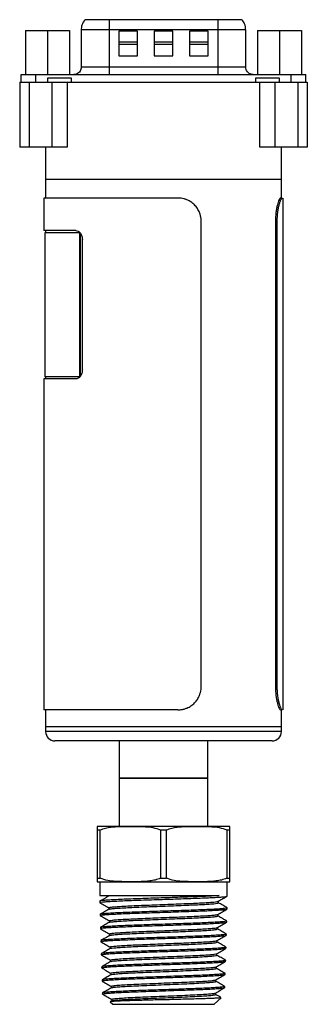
# Model space of a CAD drawing. Header units: inches. Extents: x 3.16 to 12.52, y 1.38 to 9.55.
# Tile 6 of 10: x 11.91 to 12.52, y 3.57 to 5.66. Entities that reach past the tile are written whole.
import ezdxf

# ---------------------------------------------------------------- set-up
doc = ezdxf.new("R2010")
doc.units = ezdxf.units.IN
doc.header["$MEASUREMENT"] = 0

msp = doc.modelspace()

# ---------------------------------------------------------------- linework, layer by layer
at = {"color": 7, "linetype": 'Continuous', "lineweight": 25}
for p, q in [((12.102, 5.661), (12.0505, 5.661)), ((12.102, 5.661), (12.102, 5.6399)), ((12.3324, 5.661), (12.102, 5.661)), ((12.3324, 5.661), (12.3324, 5.6399)), ((12.3839, 5.661), (12.3324, 5.661)), ((12.0426, 5.6399), (12.0426, 5.5606)), ((12.102, 5.6399), (12.0426, 5.6399)), ((12.102, 5.6399), (12.102, 5.5606)), ((12.3324, 5.6399), (12.102, 5.6399)), ((12.3324, 5.6399), (12.3324, 5.5606)), ((12.3918, 5.6399), (12.3324, 5.6399)), ((12.3918, 5.5606), (12.3918, 5.6399)), ((11.9245, 5.6384), (11.9245, 5.5449)), ((11.9245, 5.6384), (11.9712, 5.6384)), ((11.9712, 5.6384), (11.9712, 5.5449)), ((11.9712, 5.6384), (12.018, 5.6384)), ((12.018, 5.6384), (12.018, 5.5449)), ((12.1621, 5.6369), (12.1227, 5.6369)), ((12.1227, 5.6369), (12.1227, 5.5846)), ((12.1621, 5.5846), (12.1621, 5.6369)), ((12.2369, 5.6369), (12.1975, 5.6369)), ((12.1975, 5.6369), (12.1975, 5.5846)), ((12.2369, 5.5846), (12.2369, 5.6369)), ((12.3117, 5.6369), (12.2723, 5.6369)), ((12.2723, 5.6369), (12.2723, 5.5846)), ((12.3117, 5.5846), (12.3117, 5.6369)), ((12.4165, 5.6384), (12.4165, 5.5449)), ((12.4165, 5.6384), (12.4632, 5.6384)), ((12.4632, 5.6384), (12.4632, 5.5449)), ((12.4632, 5.6384), (12.51, 5.6384)), ((12.51, 5.6384), (12.51, 5.5449)), ((12.1621, 5.6137), (12.1227, 5.6137)), ((12.1227, 5.6098), (12.1621, 5.6098)), ((12.2369, 5.6137), (12.1975, 5.6137)), ((12.1975, 5.6098), (12.2369, 5.6098)), ((12.3117, 5.6137), (12.2723, 5.6137)), ((12.2723, 5.6098), (12.3117, 5.6098)), ((12.1227, 5.5846), (12.1621, 5.5846)), ((12.1975, 5.5846), (12.2369, 5.5846)), ((12.2723, 5.5846), (12.3117, 5.5846)), ((12.102, 5.5606), (12.0426, 5.5606)), ((12.102, 5.5606), (12.102, 5.5449)), ((12.3324, 5.5606), (12.102, 5.5606)), ((12.3324, 5.5606), (12.3324, 5.5449)), ((12.3918, 5.5606), (12.3324, 5.5606)), ((11.9153, 5.5291), (11.9153, 5.5449)), ((11.9468, 5.5291), (11.9468, 5.5449)), ((11.9468, 5.5449), (12.4876, 5.5449)), ((12.0223, 5.537), (11.9711, 5.537)), ((11.9711, 5.537), (11.9711, 5.5291)), ((12.0223, 5.5291), (12.0223, 5.537)), ((12.4633, 5.537), (12.4121, 5.537)), ((12.4121, 5.537), (12.4121, 5.5291)), ((12.4633, 5.5291), (12.4633, 5.537)), ((12.4876, 5.5449), (12.4876, 5.5291)), ((12.5191, 5.5291), (12.5191, 5.5449)), ((11.9122, 5.5291), (11.9122, 5.3913)), ((11.9122, 5.5291), (11.9322, 5.5291)), ((11.9322, 5.5291), (11.9322, 5.3913)), ((11.9322, 5.5291), (11.9808, 5.5291)), ((11.9808, 5.3913), (11.9808, 5.5291)), ((11.9808, 5.5291), (12.013, 5.5291)), ((12.013, 5.5291), (12.013, 5.3913)), ((12.013, 5.5291), (12.4215, 5.5291)), ((12.4215, 5.3913), (12.4215, 5.5291)), ((12.4215, 5.5291), (12.4536, 5.5291)), ((12.4536, 5.5291), (12.4536, 5.3913)), ((12.4536, 5.5291), (12.5022, 5.5291)), ((12.5022, 5.5291), (12.5022, 5.3913)), ((12.5022, 5.5291), (12.5222, 5.5291)), ((12.5222, 5.5291), (12.5222, 5.3913)), ((11.9322, 5.3913), (11.9122, 5.3913)), ((11.9808, 5.3913), (11.9322, 5.3913)), ((11.9672, 5.3913), (11.9672, 5.3224)), ((12.013, 5.3913), (11.9808, 5.3913)), ((12.4536, 5.3913), (12.4215, 5.3913)), ((12.5022, 5.3913), (12.4536, 5.3913)), ((12.4672, 5.3224), (12.4672, 5.3913)), ((12.5222, 5.3913), (12.5022, 5.3913)), ((11.9672, 5.3224), (11.9672, 5.2831)), ((12.2172, 5.3224), (11.9672, 5.3224)), ((12.0405, 5.3224), (11.9672, 5.3224)), ((12.4672, 5.3224), (12.0405, 5.3224)), ((12.4672, 5.3224), (12.2172, 5.3224)), ((12.4672, 5.2831), (12.4672, 5.3224)), ((11.9637, 5.2831), (11.9637, 5.2142)), ((12.2478, 5.2831), (11.9637, 5.2831)), ((12.4654, 5.2831), (12.4689, 5.2831)), ((12.4707, 4.1974), (12.4707, 5.2831)), ((12.2972, 4.2474), (12.2972, 5.2331)), ((12.4545, 5.2331), (12.4545, 4.2474)), ((12.4545, 5.2331), (12.4578, 5.2331)), ((12.4578, 5.2331), (12.4578, 4.2474)), ((12.031, 5.2142), (11.9637, 5.2142)), ((11.9653, 5.2092), (11.9653, 4.9041)), ((12.0398, 5.2092), (11.9653, 5.2092)), ((11.9672, 5.2142), (11.9672, 5.2092)), ((12.0398, 4.9041), (12.0398, 5.2092)), ((12.04, 5.2092), (12.0398, 5.2092)), ((12.0412, 4.9055), (12.0412, 5.2078)), ((12.0451, 4.9189), (12.0451, 5.1945)), ((11.9637, 4.8992), (11.9637, 4.1974)), ((12.031, 4.8992), (11.9637, 4.8992)), ((12.0398, 4.9041), (11.9653, 4.9041)), ((11.9672, 4.9041), (11.9672, 4.8992)), ((12.04, 4.9041), (12.0398, 4.9041)), ((12.4545, 4.2474), (12.4578, 4.2474)), ((12.2478, 4.1974), (11.9637, 4.1974)), ((11.9672, 4.1974), (11.9672, 4.161)), ((12.4654, 4.1974), (12.4689, 4.1974)), ((12.4672, 4.161), (12.4672, 4.1974)), ((11.9672, 4.161), (11.9672, 4.1512)), ((12.0405, 4.161), (11.9672, 4.161)), ((12.4672, 4.161), (12.0405, 4.161)), ((12.4672, 4.1512), (12.4672, 4.161)), ((12.0405, 4.1512), (11.9672, 4.1512)), ((12.4672, 4.1512), (12.0405, 4.1512)), ((12.0544, 4.1315), (11.9869, 4.1315)), ((12.4476, 4.1315), (12.0544, 4.1315)), ((12.1235, 4.1315), (12.1235, 4.0528)), ((12.311, 4.0528), (12.311, 4.1315)), ((12.1235, 4.0528), (12.1235, 3.9503)), ((12.1235, 4.0528), (12.311, 4.0528)), ((12.1509, 4.0528), (12.1235, 4.0528)), ((12.311, 4.0528), (12.1509, 4.0528)), ((12.311, 3.9503), (12.311, 4.0528)), ((12.0785, 3.9503), (12.356, 3.9503)), ((12.0766, 3.9428), (12.0831, 3.9428)), ((12.0766, 3.9428), (12.0766, 3.8403)), ((12.0831, 3.8403), (12.0831, 3.9428)), ((12.2107, 3.9428), (12.2238, 3.9428)), ((12.2107, 3.9428), (12.2107, 3.8403)), ((12.2238, 3.8403), (12.2238, 3.9428)), ((12.3513, 3.9428), (12.3513, 3.8403)), ((12.3513, 3.9428), (12.3579, 3.9428)), ((12.3579, 3.8403), (12.3579, 3.9428)), ((12.0766, 3.8403), (12.0831, 3.8403)), ((12.0785, 3.8328), (12.356, 3.8328)), ((12.0822, 3.8328), (12.0822, 3.8033)), ((12.2107, 3.8403), (12.2238, 3.8403)), ((12.3513, 3.8403), (12.3579, 3.8403)), ((12.3522, 3.8023), (12.3522, 3.8328)), ((12.0822, 3.8033), (12.3351, 3.8033)), ((12.1005, 3.8033), (12.1005, 3.8019)), ((12.0822, 3.7914), (12.0822, 3.7886)), ((12.3336, 3.788), (12.3336, 3.7914)), ((12.0826, 3.7633), (12.0826, 3.7611)), ((12.1013, 3.7776), (12.1013, 3.7743)), ((12.3131, 3.7738), (12.3468, 3.7738)), ((12.3327, 3.7603), (12.3327, 3.7636)), ((12.3522, 3.775), (12.3522, 3.7773)), ((12.1022, 3.7498), (12.1022, 3.7465)), ((12.3514, 3.7472), (12.3515, 3.7494)), ((12.0834, 3.7355), (12.0835, 3.7333)), ((12.103, 3.7221), (12.103, 3.7187)), ((12.3319, 3.7325), (12.3319, 3.7358)), ((12.3505, 3.7194), (12.3506, 3.7216)), ((12.0843, 3.7077), (12.0844, 3.7055)), ((12.331, 3.7047), (12.331, 3.708)), ((12.0852, 3.68), (12.0852, 3.6778)), ((12.1039, 3.6943), (12.1039, 3.691)), ((12.3301, 3.6769), (12.3301, 3.6802)), ((12.3497, 3.6917), (12.3498, 3.6939)), ((12.1048, 3.6665), (12.1048, 3.6632)), ((12.3488, 3.6639), (12.3489, 3.6661)), ((12.086, 3.6522), (12.0861, 3.65)), ((12.1056, 3.6387), (12.1056, 3.6354)), ((12.3293, 3.6491), (12.3293, 3.6525)), ((12.348, 3.6361), (12.348, 3.6383)), ((12.0869, 3.6244), (12.087, 3.6222)), ((12.3284, 3.6214), (12.3284, 3.6247)), ((12.0878, 3.5966), (12.0878, 3.5945)), ((12.1065, 3.6109), (12.1065, 3.6076)), ((12.3275, 3.5936), (12.3275, 3.5969)), ((12.3471, 3.6083), (12.3472, 3.6105)), ((12.1043, 3.5778), (12.1095, 3.5728)), ((12.1075, 3.5799), (12.1044, 3.5781)), ((12.1074, 3.5832), (12.1074, 3.5798)), ((12.1095, 3.5728), (12.325, 3.5728)), ((12.325, 3.5728), (12.3392, 3.5865))]:
    msp.add_line(p, q, dxfattribs=at)
for centre, radius, start, end in [((11.9869, 4.1512), 0.0197, 180, 270), ((12.4476, 4.1512), 0.0197, 270, 0), ((12.0785, 3.9198), 0.0304, 90, 93.5064), ((12.356, 3.9198), 0.0304, 86.4832, 90), ((12.0785, 3.8632), 0.0304, 266.4832, 270), ((12.356, 3.8632), 0.0304, 270, 273.5064)]:
    msp.add_arc(centre, radius, start, end, dxfattribs=at)
for points, knots in [([(12.0508, 5.6614), (12.0481, 5.6577), (12.0434, 5.651), (12.0429, 5.643), (12.0426, 5.6394)], [0, 0, 0, 0, 0.56, 1, 1, 1, 1]), ([(12.3918, 5.6394), (12.3914, 5.644), (12.3906, 5.6521), (12.3858, 5.6585), (12.3836, 5.6614)], [0, 0, 0, 0, 0.56, 1, 1, 1, 1]), ([(12.0426, 5.5611), (12.0425, 5.5596), (12.0424, 5.5566), (12.0404, 5.5522), (12.037, 5.5482), (12.0323, 5.5454), (12.0286, 5.5451), (12.0268, 5.5449)], [0, 0, 0, 0, 0.175419, 0.365273, 0.561988, 0.789565, 1, 1, 1, 1]), ([(12.4076, 5.5449), (12.4061, 5.545), (12.403, 5.5453), (12.3986, 5.5474), (12.3948, 5.5509), (12.3922, 5.5557), (12.3919, 5.5594), (12.3918, 5.5611)], [0, 0, 0, 0, 0.1774, 0.368501, 0.565414, 0.791831, 1, 1, 1, 1]), ([(12.2972, 5.2331), (12.2972, 5.2342), (12.2972, 5.2364), (12.2968, 5.2396), (12.2963, 5.2428), (12.2956, 5.246), (12.2947, 5.2491), (12.2934, 5.2527), (12.2916, 5.2567), (12.2883, 5.2623), (12.2832, 5.2687), (12.277, 5.2739), (12.2714, 5.2772), (12.2665, 5.2796), (12.2609, 5.2815), (12.2544, 5.2828), (12.25, 5.283), (12.2478, 5.2831)], [0, 0, 0, 0, 0.041798, 0.083205, 0.124403, 0.165575, 0.206906, 0.248578, 0.310815, 0.373136, 0.497854, 0.622908, 0.685626, 0.748426, 0.832299, 0.915685, 1, 1, 1, 1]), ([(12.4654, 5.2831), (12.465, 5.2831), (12.4646, 5.2827), (12.4638, 5.2818), (12.4635, 5.2814), (12.463, 5.2804), (12.4627, 5.2799), (12.4612, 5.2767), (12.4599, 5.2731), (12.4581, 5.2661), (12.4575, 5.2636), (12.4565, 5.2581), (12.456, 5.2553), (12.4549, 5.2461), (12.4545, 5.2397), (12.4545, 5.2331)], [0, 0, 0, 0, 0.125, 0.125, 0.1875, 0.1875, 0.25, 0.25, 0.5, 0.5, 0.625, 0.625, 0.75, 0.75, 1, 1, 1, 1]), ([(12.4689, 5.2831), (12.4687, 5.283), (12.4685, 5.283), (12.468, 5.2827), (12.4675, 5.2821), (12.467, 5.2814), (12.4664, 5.2805), (12.4657, 5.2791), (12.4649, 5.2772), (12.4636, 5.2739), (12.462, 5.2687), (12.4606, 5.2623), (12.4596, 5.2567), (12.4589, 5.2517), (12.4583, 5.2461), (12.4579, 5.2396), (12.4578, 5.2353), (12.4578, 5.2331)], [0, 0, 0, 0, 0.042381, 0.084357, 0.1261, 0.167789, 0.2096, 0.251709, 0.314497, 0.377227, 0.502282, 0.626999, 0.689308, 0.751557, 0.834513, 0.916837, 1, 1, 1, 1]), ([(12.031, 5.2142), (12.0328, 5.2142), (12.0346, 5.2137), (12.0372, 5.2122), (12.038, 5.2116), (12.0395, 5.2101), (12.0402, 5.2093), (12.0422, 5.2066), (12.0433, 5.2044), (12.0448, 5.1996), (12.0451, 5.1971), (12.0451, 5.1945)], [0, 0, 0, 0, 0.25, 0.25, 0.375, 0.375, 0.5, 0.5, 0.75, 0.75, 1, 1, 1, 1]), ([(12.0451, 4.9189), (12.0451, 4.9163), (12.0448, 4.9137), (12.0437, 4.9102), (12.0432, 4.909), (12.0422, 4.9069), (12.0416, 4.9059), (12.0402, 4.9041), (12.0395, 4.9032), (12.038, 4.9018), (12.0372, 4.9012), (12.0346, 4.8997), (12.0328, 4.8992), (12.031, 4.8992)], [0, 0, 0, 0, 0.25, 0.25, 0.375, 0.375, 0.5, 0.5, 0.625, 0.625, 0.75, 0.75, 1, 1, 1, 1]), ([(12.2478, 4.1974), (12.2489, 4.1975), (12.2511, 4.1975), (12.2544, 4.1978), (12.2576, 4.1984), (12.2608, 4.1991), (12.2639, 4.2001), (12.2675, 4.2014), (12.2714, 4.2033), (12.277, 4.2066), (12.2832, 4.2118), (12.2883, 4.2182), (12.2916, 4.2238), (12.2938, 4.2288), (12.2957, 4.2344), (12.297, 4.2409), (12.2971, 4.2452), (12.2972, 4.2474)], [0, 0, 0, 0, 0.042381, 0.084357, 0.1261, 0.167789, 0.2096, 0.251709, 0.314497, 0.377227, 0.502282, 0.626999, 0.689308, 0.751557, 0.834513, 0.916837, 1, 1, 1, 1]), ([(12.4545, 4.2474), (12.4545, 4.2441), (12.4546, 4.2409), (12.4549, 4.2361), (12.455, 4.2345), (12.4553, 4.2314), (12.4555, 4.2298), (12.4564, 4.2222), (12.4575, 4.2167), (12.4593, 4.2098), (12.4599, 4.2077), (12.4612, 4.204), (12.4618, 4.2025), (12.4636, 4.1987), (12.4646, 4.1974), (12.4654, 4.1974)], [0, 0, 0, 0, 0.125, 0.125, 0.1875, 0.1875, 0.25, 0.25, 0.5, 0.5, 0.625, 0.625, 0.75, 0.75, 1, 1, 1, 1]), ([(12.4578, 4.2474), (12.4578, 4.2463), (12.4578, 4.2441), (12.4579, 4.2409), (12.4581, 4.2377), (12.4583, 4.2345), (12.4586, 4.2314), (12.459, 4.2278), (12.4596, 4.2238), (12.4606, 4.2182), (12.462, 4.2118), (12.4636, 4.2066), (12.4649, 4.2033), (12.4659, 4.2009), (12.467, 4.199), (12.468, 4.1977), (12.4686, 4.1975), (12.4689, 4.1974)], [0, 0, 0, 0, 0.041798, 0.083205, 0.124403, 0.165575, 0.206906, 0.248578, 0.310815, 0.373136, 0.497854, 0.622908, 0.685626, 0.748426, 0.832299, 0.915685, 1, 1, 1, 1]), ([(12.0766, 3.9502), (12.0766, 3.9502), (12.0766, 3.9503), (12.0766, 3.9502), (12.0766, 3.9491), (12.0766, 3.9472), (12.0766, 3.9442), (12.0766, 3.9428)], [0, 0, 0, 0, 0.000055, 0.408744, 0.614578, 0.820087, 1, 1, 1, 1]), ([(12.0831, 3.9428), (12.0868, 3.9442), (12.0941, 3.947), (12.1079, 3.9491), (12.1239, 3.9502), (12.1483, 3.9502), (12.1719, 3.9502), (12.1951, 3.9483), (12.2055, 3.9446), (12.2107, 3.9428)], [0, 0, 0, 0, 0.0891809, 0.1803609, 0.3217452, 0.4632684, 0.7475102, 0.8725077, 1, 1, 1, 1]), ([(12.2238, 3.9428), (12.2274, 3.9442), (12.2348, 3.947), (12.2485, 3.9491), (12.2646, 3.9502), (12.2889, 3.9502), (12.3126, 3.9502), (12.3357, 3.9483), (12.3461, 3.9446), (12.3513, 3.9428)], [0, 0, 0, 0, 0.089181, 0.180361, 0.321745, 0.463268, 0.74751, 0.872508, 1, 1, 1, 1]), ([(12.3579, 3.9428), (12.3579, 3.944), (12.3579, 3.947), (12.3579, 3.9489), (12.3579, 3.9502), (12.3579, 3.9502), (12.3579, 3.9502)], [0, 0, 0, 0, 0.1620091, 0.3697389, 0.5778394, 1, 1, 1, 1]), ([(12.0766, 3.8403), (12.0766, 3.839), (12.0766, 3.836), (12.0766, 3.8341), (12.0766, 3.8328), (12.0766, 3.8328), (12.0766, 3.8328)], [0, 0, 0, 0, 0.162009, 0.369739, 0.577839, 1, 1, 1, 1]), ([(12.2107, 3.8403), (12.2071, 3.8388), (12.1997, 3.836), (12.186, 3.8339), (12.1699, 3.8328), (12.1455, 3.8328), (12.1219, 3.8328), (12.0988, 3.8347), (12.0884, 3.8384), (12.0831, 3.8403)], [0, 0, 0, 0, 0.089181, 0.180361, 0.321745, 0.463268, 0.74751, 0.872508, 1, 1, 1, 1]), ([(12.3513, 3.8403), (12.3477, 3.8388), (12.3403, 3.836), (12.3266, 3.8339), (12.3105, 3.8328), (12.2862, 3.8328), (12.2625, 3.8328), (12.2394, 3.8347), (12.229, 3.8384), (12.2238, 3.8403)], [0, 0, 0, 0, 0.089181, 0.180361, 0.321745, 0.463268, 0.74751, 0.872508, 1, 1, 1, 1]), ([(12.3579, 3.8328), (12.3579, 3.8328), (12.3579, 3.8327), (12.3579, 3.8328), (12.3579, 3.8339), (12.3579, 3.8358), (12.3579, 3.8388), (12.3579, 3.8403)], [0, 0, 0, 0, 0.000055, 0.4087436, 0.6145784, 0.8200872, 1, 1, 1, 1]), ([(12.1006, 3.8022), (12.0995, 3.8015), (12.098, 3.8006), (12.095, 3.7988), (12.0927, 3.7974), (12.0901, 3.796), (12.086, 3.7937), (12.0836, 3.7923), (12.0818, 3.7913)], [0, 0, 0, 0, 0.264789, 0.370849, 0.469045, 0.57091, 0.688057, 1, 1, 1, 1]), ([(12.0824, 3.7884), (12.0824, 3.7886), (12.0824, 3.7891), (12.0871, 3.7899), (12.0954, 3.7906), (12.1071, 3.7913), (12.122, 3.7921), (12.1395, 3.7928), (12.1594, 3.7935), (12.1807, 3.7943), (12.2032, 3.795), (12.226, 3.7957), (12.2487, 3.7965), (12.2703, 3.7972), (12.2906, 3.7979), (12.3087, 3.7987), (12.3243, 3.7994), (12.3367, 3.8001), (12.3458, 3.8009), (12.3513, 3.8016), (12.3519, 3.802), (12.3521, 3.8023)], [0, 0, 0, 0, 0.052113, 0.105738, 0.157851, 0.211476, 0.263589, 0.317214, 0.369327, 0.422952, 0.475065, 0.52869, 0.580803, 0.634428, 0.686541, 0.740166, 0.792279, 0.845904, 0.898017, 0.951642, 1, 1, 1, 1]), ([(12.3351, 3.8033), (12.3312, 3.803), (12.3231, 3.8025), (12.3072, 3.8017), (12.2889, 3.801), (12.2686, 3.8002), (12.2467, 3.7995), (12.2241, 3.7987), (12.2011, 3.7979), (12.1789, 3.7972), (12.1574, 3.7964), (12.1379, 3.7957), (12.1205, 3.7949), (12.106, 3.7941), (12.0944, 3.7934), (12.0867, 3.7926), (12.0825, 3.792), (12.0827, 3.7916), (12.0827, 3.7914)], [0, 0, 0, 0, 0.063196, 0.128225, 0.191421, 0.25645, 0.319647, 0.384676, 0.447873, 0.512902, 0.576098, 0.641128, 0.704324, 0.769353, 0.832549, 0.897579, 0.960775, 1, 1, 1, 1]), ([(12.3334, 3.7913), (12.3367, 3.7932), (12.3429, 3.7967), (12.349, 3.8003), (12.3518, 3.8019)], [0, 0, 0, 0, 0.536054, 1, 1, 1, 1]), ([(12.0818, 3.7887), (12.0851, 3.7868), (12.0916, 3.7831), (12.0981, 3.7793), (12.1013, 3.7775)], [0, 0, 0, 0, 0.505422, 1, 1, 1, 1]), ([(12.1014, 3.7776), (12.1014, 3.7776), (12.1006, 3.7779), (12.1034, 3.7785), (12.1101, 3.7794), (12.1215, 3.7803), (12.1365, 3.7812), (12.1547, 3.7821), (12.1755, 3.7829), (12.1978, 3.7838), (12.221, 3.7847), (12.244, 3.7856), (12.2659, 3.7865), (12.2853, 3.7873), (12.3015, 3.7881), (12.3144, 3.7889), (12.3244, 3.7897), (12.3307, 3.7905), (12.3336, 3.791), (12.3334, 3.7913), (12.3334, 3.7913)], [0, 0, 0, 0, 0.003447, 0.067674, 0.131917, 0.196175, 0.260447, 0.324735, 0.389039, 0.453357, 0.51769, 0.582039, 0.646403, 0.710782, 0.76804, 0.82531, 0.882592, 0.939886, 0.997192, 1, 1, 1, 1]), ([(12.102, 3.7744), (12.1024, 3.7746), (12.1034, 3.7752), (12.1103, 3.776), (12.1214, 3.7768), (12.1365, 3.7777), (12.1547, 3.7786), (12.1755, 3.7795), (12.1978, 3.7803), (12.221, 3.7812), (12.244, 3.7821), (12.2659, 3.783), (12.2853, 3.7838), (12.3015, 3.7846), (12.3144, 3.7854), (12.3244, 3.7862), (12.3308, 3.787), (12.3337, 3.7876), (12.3333, 3.7879), (12.3332, 3.788)], [0, 0, 0, 0, 0.046972, 0.11149, 0.176024, 0.240572, 0.305136, 0.369715, 0.434309, 0.498918, 0.563543, 0.628183, 0.692838, 0.750342, 0.807858, 0.865385, 0.922925, 0.980477, 1, 1, 1, 1]), ([(12.3523, 3.7774), (12.3491, 3.7792), (12.3428, 3.7828), (12.3365, 3.7865), (12.3334, 3.7883)], [0, 0, 0, 0, 0.500045, 1, 1, 1, 1]), ([(12.3131, 3.7738), (12.3076, 3.7735), (12.2964, 3.773), (12.2767, 3.7723), (12.2553, 3.7715), (12.2329, 3.7708), (12.21, 3.77), (12.1875, 3.7693), (12.1656, 3.7685), (12.1454, 3.7678), (12.127, 3.767), (12.1114, 3.7663), (12.0987, 3.7655), (12.0895, 3.7648), (12.0836, 3.7641), (12.0829, 3.7636), (12.0826, 3.7633)], [0, 0, 0, 0, 0.070553, 0.143152, 0.213704, 0.286305, 0.356829, 0.429399, 0.499899, 0.572445, 0.64292, 0.71544, 0.78589, 0.858384, 0.928811, 1, 1, 1, 1]), ([(12.1016, 3.7744), (12.0984, 3.7726), (12.0921, 3.769), (12.0858, 3.7653), (12.0827, 3.7635)], [0, 0, 0, 0, 0.49995, 1, 1, 1, 1]), ([(12.0827, 3.7609), (12.086, 3.759), (12.0926, 3.7552), (12.0992, 3.7514), (12.1024, 3.7495)], [0, 0, 0, 0, 0.500049, 1, 1, 1, 1]), ([(12.0831, 3.7611), (12.083, 3.7612), (12.0827, 3.7616), (12.0863, 3.7622), (12.0936, 3.763), (12.1046, 3.7637), (12.1188, 3.7645), (12.1357, 3.7652), (12.1551, 3.766), (12.1761, 3.7667), (12.1984, 3.7674), (12.2211, 3.7682), (12.2439, 3.7689), (12.2657, 3.7697), (12.2864, 3.7704), (12.3049, 3.7712), (12.3211, 3.7719), (12.333, 3.7726), (12.3416, 3.7732), (12.3451, 3.7736), (12.3468, 3.7738)], [0, 0, 0, 0, 0.027986, 0.087795, 0.145941, 0.205772, 0.263938, 0.32379, 0.381975, 0.441846, 0.500051, 0.559943, 0.618169, 0.678082, 0.736328, 0.796262, 0.854527, 0.914481, 0.956922, 1, 1, 1, 1]), ([(12.1027, 3.7498), (12.1027, 3.75), (12.1027, 3.7505), (12.1078, 3.7513), (12.1172, 3.7522), (12.1308, 3.7531), (12.1477, 3.7539), (12.1674, 3.7548), (12.1891, 3.7557), (12.2118, 3.7566), (12.2348, 3.7575), (12.2572, 3.7583), (12.2779, 3.7592), (12.2963, 3.7601), (12.3116, 3.761), (12.323, 3.7618), (12.3302, 3.7627), (12.3315, 3.7632), (12.332, 3.7634)], [0, 0, 0, 0, 0.0425825, 0.1073529, 0.1721394, 0.2369415, 0.3017583, 0.3665903, 0.4314384, 0.496302, 0.5611801, 0.6260738, 0.6909835, 0.7559084, 0.820848, 0.8858033, 0.9507746, 1, 1, 1, 1]), ([(12.1029, 3.7466), (12.1029, 3.7467), (12.103, 3.7471), (12.1079, 3.7478), (12.1172, 3.7487), (12.1308, 3.7496), (12.1477, 3.7505), (12.1674, 3.7513), (12.1891, 3.7522), (12.2118, 3.7531), (12.2348, 3.754), (12.2572, 3.7549), (12.2779, 3.7557), (12.2963, 3.7566), (12.3115, 3.7575), (12.3232, 3.7584), (12.3302, 3.7593), (12.3333, 3.7599), (12.3325, 3.7602), (12.3325, 3.7603)], [0, 0, 0, 0, 0.021964, 0.086456, 0.150964, 0.215487, 0.280025, 0.344578, 0.409147, 0.473732, 0.538331, 0.602946, 0.667576, 0.732222, 0.796882, 0.861558, 0.92625, 0.990956, 1, 1, 1, 1]), ([(12.3519, 3.7773), (12.3519, 3.7771), (12.3517, 3.7767), (12.3474, 3.776), (12.3398, 3.7753), (12.3288, 3.7745), (12.3185, 3.774), (12.3131, 3.7738)], [0, 0, 0, 0, 0.155446, 0.361627, 0.562645, 0.768826, 1, 1, 1, 1]), ([(12.3324, 3.7634), (12.3357, 3.7653), (12.3422, 3.7691), (12.3488, 3.7729), (12.3521, 3.7748)], [0, 0, 0, 0, 0.499954, 1, 1, 1, 1]), ([(12.3514, 3.7496), (12.3496, 3.7506), (12.3471, 3.752), (12.3429, 3.7544), (12.3406, 3.7557), (12.339, 3.7566), (12.3375, 3.7575), (12.3349, 3.7591), (12.3335, 3.7599), (12.3326, 3.7605)], [0, 0, 0, 0, 0.3239905, 0.4393551, 0.5355999, 0.5812906, 0.6278485, 0.7300451, 1, 1, 1, 1]), ([(12.3468, 3.7738), (12.3487, 3.774), (12.3519, 3.7744), (12.3518, 3.7748), (12.3518, 3.775)], [0, 0, 0, 0, 0.5846593, 1, 1, 1, 1]), ([(12.351, 3.7494), (12.3511, 3.7493), (12.3515, 3.749), (12.3482, 3.7484), (12.3411, 3.7476), (12.3304, 3.7469), (12.3164, 3.7461), (12.2997, 3.7454), (12.2806, 3.7446), (12.2598, 3.7439), (12.2376, 3.7431), (12.215, 3.7424), (12.1923, 3.7417), (12.1706, 3.7409), (12.1499, 3.7402), (12.1314, 3.7394), (12.1151, 3.7387), (12.102, 3.7379), (12.0919, 3.7372), (12.0858, 3.7364), (12.0831, 3.7359), (12.0836, 3.7356), (12.0838, 3.7355)], [0, 0, 0, 0, 0.021325, 0.075921, 0.128958, 0.183535, 0.236555, 0.291114, 0.344116, 0.398656, 0.451639, 0.506159, 0.559123, 0.613625, 0.666571, 0.721055, 0.773983, 0.828448, 0.881358, 0.935803, 0.988694, 1, 1, 1, 1]), ([(12.0838, 3.7333), (12.0837, 3.7334), (12.0832, 3.7337), (12.0859, 3.7343), (12.0922, 3.735), (12.1023, 3.7358), (12.1157, 3.7365), (12.1319, 3.7372), (12.1506, 3.738), (12.1711, 3.7387), (12.1931, 3.7395), (12.2155, 3.7402), (12.2383, 3.741), (12.2602, 3.7417), (12.2811, 3.7425), (12.3001, 3.7432), (12.3168, 3.744), (12.33, 3.7447), (12.34, 3.7454), (12.3467, 3.746), (12.3508, 3.7466), (12.3511, 3.747), (12.3513, 3.7472)], [0, 0, 0, 0, 0.012364, 0.066747, 0.119616, 0.174018, 0.226905, 0.281326, 0.334233, 0.388673, 0.441598, 0.496057, 0.548999, 0.603476, 0.656437, 0.710933, 0.763913, 0.818429, 0.864784, 0.912155, 0.958511, 1, 1, 1, 1]), ([(12.1024, 3.7466), (12.0993, 3.7448), (12.093, 3.7412), (12.0867, 3.7375), (12.0835, 3.7357)], [0, 0, 0, 0, 0.499956, 1, 1, 1, 1]), ([(12.3316, 3.7356), (12.3349, 3.7375), (12.3414, 3.7413), (12.348, 3.7451), (12.3513, 3.747)], [0, 0, 0, 0, 0.499943, 1, 1, 1, 1]), ([(12.0836, 3.7332), (12.0869, 3.7313), (12.0934, 3.7275), (12.1, 3.7237), (12.1033, 3.7218)], [0, 0, 0, 0, 0.500057, 1, 1, 1, 1]), ([(12.1032, 3.7189), (12.1001, 3.717), (12.0938, 3.7134), (12.0875, 3.7097), (12.0844, 3.7079)], [0, 0, 0, 0, 0.499957, 1, 1, 1, 1]), ([(12.3503, 3.7216), (12.3504, 3.7216), (12.351, 3.7213), (12.3483, 3.7208), (12.3422, 3.72), (12.3322, 3.7193), (12.3191, 3.7185), (12.3029, 3.7178), (12.2845, 3.717), (12.264, 3.7163), (12.2423, 3.7155), (12.2198, 3.7148), (12.1974, 3.714), (12.1753, 3.7133), (12.1547, 3.7126), (12.1356, 3.7118), (12.1191, 3.7111), (12.1052, 3.7103), (12.0946, 3.7096), (12.0876, 3.7088), (12.0842, 3.7082), (12.0846, 3.7079), (12.0847, 3.7078)], [0, 0, 0, 0, 0.010556, 0.063607, 0.118197, 0.171228, 0.225799, 0.278811, 0.333362, 0.386357, 0.440891, 0.493867, 0.548382, 0.601339, 0.655834, 0.708773, 0.763248, 0.816169, 0.870626, 0.923529, 0.977968, 1, 1, 1, 1]), ([(12.0848, 3.7056), (12.0847, 3.7057), (12.0844, 3.706), (12.088, 3.7067), (12.0951, 3.7074), (12.106, 3.7082), (12.12, 3.7089), (12.1368, 3.7097), (12.1557, 3.7104), (12.1766, 3.7111), (12.1985, 3.7119), (12.2211, 3.7126), (12.2434, 3.7134), (12.2652, 3.7141), (12.2854, 3.7149), (12.3038, 3.7156), (12.3197, 3.7164), (12.3328, 3.7171), (12.3425, 3.7179), (12.3485, 3.7186), (12.351, 3.7191), (12.3504, 3.7194), (12.3503, 3.7195)], [0, 0, 0, 0, 0.026061, 0.078927, 0.133324, 0.186209, 0.240626, 0.293529, 0.347965, 0.400885, 0.455339, 0.508278, 0.562752, 0.61571, 0.670204, 0.72318, 0.777692, 0.830686, 0.885216, 0.938229, 0.992778, 1, 1, 1, 1]), ([(12.1035, 3.7221), (12.1034, 3.7221), (12.1027, 3.7225), (12.1061, 3.7232), (12.1137, 3.7241), (12.1257, 3.7249), (12.1412, 3.7258), (12.1598, 3.7267), (12.1806, 3.7276), (12.2029, 3.7284), (12.2257, 3.7293), (12.2482, 3.7302), (12.2696, 3.7311), (12.2888, 3.732), (12.3053, 3.7328), (12.3183, 3.7337), (12.327, 3.7346), (12.3313, 3.7352), (12.3313, 3.7356), (12.3312, 3.7356)], [0, 0, 0, 0, 0.017035, 0.081637, 0.146253, 0.210885, 0.275534, 0.340197, 0.404876, 0.46957, 0.53428, 0.599005, 0.663745, 0.728501, 0.793273, 0.85806, 0.922862, 0.98768, 1, 1, 1, 1]), ([(12.1033, 3.7188), (12.1041, 3.7191), (12.1058, 3.7197), (12.1138, 3.7206), (12.1257, 3.7215), (12.1412, 3.7223), (12.1598, 3.7232), (12.1806, 3.7241), (12.2029, 3.725), (12.2257, 3.7259), (12.2482, 3.7267), (12.2696, 3.7276), (12.2888, 3.7285), (12.3053, 3.7294), (12.3183, 3.7302), (12.3271, 3.7311), (12.3317, 3.7319), (12.3314, 3.7323), (12.3313, 3.7325)], [0, 0, 0, 0, 0.062401, 0.126806, 0.191226, 0.255662, 0.320114, 0.38458, 0.449061, 0.513559, 0.578072, 0.6426, 0.707143, 0.771703, 0.836277, 0.900866, 0.965472, 1, 1, 1, 1]), ([(12.3308, 3.7079), (12.3341, 3.7098), (12.3407, 3.7136), (12.3473, 3.7174), (12.3505, 3.7193)], [0, 0, 0, 0, 0.4999436, 1, 1, 1, 1]), ([(12.3505, 3.7218), (12.3474, 3.7237), (12.3411, 3.7273), (12.3348, 3.731), (12.3316, 3.7328)], [0, 0, 0, 0, 0.50005, 1, 1, 1, 1]), ([(12.0844, 3.7054), (12.0877, 3.7035), (12.0943, 3.6997), (12.1008, 3.6959), (12.1041, 3.694)], [0, 0, 0, 0, 0.500046, 1, 1, 1, 1]), ([(12.1042, 3.6943), (12.1044, 3.6945), (12.1049, 3.6951), (12.111, 3.6959), (12.1212, 3.6968), (12.1353, 3.6977), (12.1526, 3.6986), (12.1725, 3.6994), (12.1941, 3.7003), (12.2167, 3.7012), (12.2393, 3.7021), (12.261, 3.703), (12.281, 3.7038), (12.2985, 3.7047), (12.3129, 3.7056), (12.3233, 3.7065), (12.3294, 3.7073), (12.3301, 3.7077), (12.3303, 3.7079)], [0, 0, 0, 0, 0.055941, 0.120209, 0.184493, 0.248792, 0.313106, 0.377437, 0.441782, 0.506143, 0.57052, 0.634912, 0.699319, 0.763742, 0.828181, 0.892635, 0.957104, 1, 1, 1, 1]), ([(12.1047, 3.6911), (12.1049, 3.6913), (12.1054, 3.6917), (12.1111, 3.6925), (12.1212, 3.6933), (12.1353, 3.6942), (12.1526, 3.6951), (12.1725, 3.696), (12.1941, 3.6968), (12.2167, 3.6977), (12.2393, 3.6986), (12.261, 3.6995), (12.281, 3.7004), (12.2985, 3.7012), (12.3129, 3.7021), (12.3233, 3.703), (12.3299, 3.7039), (12.3305, 3.7044), (12.3309, 3.7047)], [0, 0, 0, 0, 0.0337, 0.09831, 0.162934, 0.227574, 0.29223, 0.356902, 0.421588, 0.48629, 0.551009, 0.615743, 0.680492, 0.745256, 0.810036, 0.874833, 0.939644, 1, 1, 1, 1]), ([(12.3497, 3.694), (12.3465, 3.6959), (12.3403, 3.6995), (12.3341, 3.7031), (12.331, 3.7048)], [0, 0, 0, 0, 0.506334, 1, 1, 1, 1]), ([(12.1042, 3.6911), (12.101, 3.6893), (12.0947, 3.6857), (12.0884, 3.682), (12.0853, 3.6802)], [0, 0, 0, 0, 0.499946, 1, 1, 1, 1]), ([(12.0853, 3.6776), (12.0886, 3.6757), (12.0952, 3.6719), (12.1017, 3.6681), (12.105, 3.6662)], [0, 0, 0, 0, 0.500053, 1, 1, 1, 1]), ([(12.3497, 3.6939), (12.3494, 3.6936), (12.3487, 3.6931), (12.3429, 3.6924), (12.3339, 3.6916), (12.3214, 3.6909), (12.3061, 3.6902), (12.2881, 3.6894), (12.2682, 3.6887), (12.2468, 3.6879), (12.2247, 3.6872), (12.2021, 3.6864), (12.1803, 3.6857), (12.1593, 3.6849), (12.1401, 3.6842), (12.123, 3.6834), (12.1087, 3.6827), (12.0973, 3.6819), (12.0896, 3.6812), (12.0855, 3.6805), (12.0856, 3.6801), (12.0856, 3.68)], [0, 0, 0, 0, 0.052879, 0.105921, 0.160503, 0.213527, 0.268091, 0.321095, 0.375639, 0.428625, 0.483148, 0.536117, 0.590622, 0.643572, 0.698059, 0.750989, 0.805456, 0.858368, 0.912815, 0.965709, 1, 1, 1, 1]), ([(12.0856, 3.6778), (12.0856, 3.678), (12.0857, 3.6784), (12.0902, 3.6791), (12.0983, 3.6798), (12.1098, 3.6806), (12.1244, 3.6813), (12.1416, 3.682), (12.1611, 3.6828), (12.182, 3.6835), (12.2041, 3.6843), (12.2264, 3.685), (12.2486, 3.6858), (12.2698, 3.6865), (12.2896, 3.6873), (12.3072, 3.688), (12.3225, 3.6888), (12.3346, 3.6895), (12.3434, 3.6903), (12.3488, 3.691), (12.3493, 3.6915), (12.3495, 3.6917)], [0, 0, 0, 0, 0.038227, 0.092616, 0.145492, 0.199899, 0.252793, 0.307219, 0.360131, 0.414576, 0.467508, 0.521974, 0.574923, 0.629407, 0.682375, 0.736877, 0.789864, 0.844385, 0.897391, 0.951933, 1, 1, 1, 1]), ([(12.1054, 3.6665), (12.1054, 3.6667), (12.1053, 3.6673), (12.1116, 3.6681), (12.1231, 3.6691), (12.1395, 3.6701), (12.1598, 3.6711), (12.1829, 3.6721), (12.2078, 3.6731), (12.2331, 3.6741), (12.2577, 3.6751), (12.2803, 3.676), (12.2997, 3.677), (12.3152, 3.678), (12.3251, 3.679), (12.3299, 3.6797), (12.3297, 3.68), (12.3296, 3.6801)], [0, 0, 0, 0, 0.047077, 0.119882, 0.192706, 0.26555, 0.338414, 0.411299, 0.484204, 0.557128, 0.630071, 0.703035, 0.776019, 0.849023, 0.922047, 0.99509, 1, 1, 1, 1]), ([(12.1057, 3.6633), (12.1057, 3.6634), (12.1057, 3.6639), (12.1117, 3.6647), (12.123, 3.6656), (12.1395, 3.6666), (12.1598, 3.6676), (12.1829, 3.6686), (12.2078, 3.6696), (12.2331, 3.6706), (12.2577, 3.6716), (12.2803, 3.6726), (12.2997, 3.6736), (12.3151, 3.6745), (12.3253, 3.6755), (12.3302, 3.6763), (12.3296, 3.6768), (12.3295, 3.6769)], [0, 0, 0, 0, 0.025782, 0.098342, 0.170922, 0.243522, 0.316142, 0.388782, 0.461442, 0.534121, 0.60682, 0.679539, 0.752278, 0.825037, 0.897816, 0.970614, 1, 1, 1, 1]), ([(12.3298, 3.6801), (12.3331, 3.682), (12.3397, 3.6858), (12.3462, 3.6896), (12.3495, 3.6915)], [0, 0, 0, 0, 0.499955, 1, 1, 1, 1]), ([(12.3488, 3.6663), (12.3456, 3.6681), (12.3394, 3.6717), (12.3331, 3.6754), (12.3299, 3.6772)], [0, 0, 0, 0, 0.500042, 1, 1, 1, 1]), ([(12.105, 3.6633), (12.1019, 3.6615), (12.0956, 3.6579), (12.0893, 3.6542), (12.0861, 3.6524)], [0, 0, 0, 0, 0.499942, 1, 1, 1, 1]), ([(12.0862, 3.65), (12.0865, 3.6502), (12.0871, 3.6507), (12.0926, 3.6515), (12.1015, 3.6522), (12.1138, 3.653), (12.1289, 3.6537), (12.1466, 3.6545), (12.1662, 3.6552), (12.1875, 3.6559), (12.2094, 3.6567), (12.2317, 3.6574), (12.2535, 3.6582), (12.2744, 3.6589), (12.2935, 3.6597), (12.3106, 3.6604), (12.3249, 3.6612), (12.3363, 3.6619), (12.3441, 3.6627), (12.3484, 3.6633), (12.3484, 3.6637), (12.3484, 3.6639)], [0, 0, 0, 0, 0.051888, 0.104756, 0.159156, 0.212043, 0.266463, 0.319369, 0.373809, 0.426734, 0.481192, 0.534135, 0.588611, 0.641573, 0.696069, 0.749051, 0.803567, 0.856567, 0.911102, 0.964119, 1, 1, 1, 1]), ([(12.3486, 3.6661), (12.3485, 3.6659), (12.3483, 3.6655), (12.3436, 3.6648), (12.3353, 3.664), (12.3237, 3.6633), (12.3089, 3.6625), (12.2917, 3.6618), (12.2722, 3.661), (12.2513, 3.6603), (12.2293, 3.6595), (12.2071, 3.6588), (12.185, 3.6581), (12.1641, 3.6573), (12.1444, 3.6566), (12.1271, 3.6558), (12.1121, 3.6551), (12.1003, 3.6543), (12.0918, 3.6536), (12.0867, 3.6529), (12.0864, 3.6524), (12.0863, 3.6522)], [0, 0, 0, 0, 0.040617, 0.09521, 0.148245, 0.202819, 0.255836, 0.310391, 0.36339, 0.417926, 0.470905, 0.525421, 0.578381, 0.632878, 0.68582, 0.740299, 0.793223, 0.847682, 0.900587, 0.955026, 1, 1, 1, 1]), ([(12.329, 3.6523), (12.3323, 3.6542), (12.3388, 3.658), (12.3454, 3.6618), (12.3487, 3.6637)], [0, 0, 0, 0, 0.499941, 1, 1, 1, 1]), ([(12.0862, 3.6498), (12.0895, 3.6479), (12.096, 3.6441), (12.1026, 3.6403), (12.1059, 3.6384)], [0, 0, 0, 0, 0.5000626, 1, 1, 1, 1]), ([(12.3475, 3.6383), (12.3476, 3.6382), (12.3478, 3.6378), (12.344, 3.6372), (12.3367, 3.6364), (12.3257, 3.6357), (12.3117, 3.6349), (12.295, 3.6342), (12.2762, 3.6334), (12.2555, 3.6327), (12.234, 3.6319), (12.2118, 3.6312), (12.1899, 3.6304), (12.1687, 3.6297), (12.149, 3.6289), (12.1311, 3.6282), (12.1158, 3.6275), (12.1033, 3.6267), (12.094, 3.626), (12.0886, 3.6252), (12.0863, 3.6247), (12.0869, 3.6244), (12.087, 3.6244)], [0, 0, 0, 0, 0.029904, 0.082954, 0.137543, 0.190573, 0.245142, 0.298153, 0.352702, 0.405695, 0.460226, 0.5132, 0.567712, 0.620667, 0.675158, 0.728094, 0.782566, 0.835484, 0.889937, 0.942836, 0.997271, 1, 1, 1, 1]), ([(12.0873, 3.6222), (12.0872, 3.6223), (12.0866, 3.6226), (12.0892, 3.6231), (12.0951, 3.6239), (12.1049, 3.6246), (12.1178, 3.6254), (12.1335, 3.6261), (12.1516, 3.6269), (12.1716, 3.6276), (12.1928, 3.6283), (12.2149, 3.6291), (12.2368, 3.6298), (12.2584, 3.6306), (12.2787, 3.6313), (12.2974, 3.6321), (12.3136, 3.6328), (12.3273, 3.6336), (12.3378, 3.6343), (12.3447, 3.6351), (12.348, 3.6357), (12.3476, 3.636), (12.3475, 3.6361)], [0, 0, 0, 0, 0.011146, 0.064008, 0.118402, 0.171285, 0.2257, 0.2786, 0.333033, 0.385952, 0.440404, 0.493342, 0.547814, 0.600771, 0.655263, 0.708239, 0.76275, 0.815744, 0.870273, 0.923286, 0.977835, 1, 1, 1, 1]), ([(12.1059, 3.6356), (12.1031, 3.634), (12.0968, 3.6303), (12.0906, 3.6267), (12.087, 3.6246)], [0, 0, 0, 0, 0.437509, 1, 1, 1, 1]), ([(12.1062, 3.6387), (12.1063, 3.639), (12.1064, 3.6395), (12.1132, 3.6404), (12.1251, 3.6414), (12.1418, 3.6424), (12.1622, 3.6434), (12.1854, 3.6444), (12.2102, 3.6454), (12.2353, 3.6464), (12.2596, 3.6474), (12.2817, 3.6484), (12.3007, 3.6493), (12.3154, 3.6503), (12.3256, 3.6513), (12.3279, 3.652), (12.329, 3.6523)], [0, 0, 0, 0, 0.053852, 0.126544, 0.199256, 0.271989, 0.344742, 0.417514, 0.490307, 0.563119, 0.635951, 0.708804, 0.781677, 0.85457, 0.927482, 1, 1, 1, 1]), ([(12.1066, 3.6356), (12.1067, 3.6357), (12.107, 3.6362), (12.1133, 3.637), (12.1251, 3.638), (12.1418, 3.639), (12.1622, 3.6399), (12.1854, 3.6409), (12.2102, 3.6419), (12.2353, 3.6429), (12.2596, 3.6439), (12.2817, 3.6449), (12.3007, 3.6459), (12.3156, 3.6469), (12.3252, 3.6479), (12.3296, 3.6486), (12.3288, 3.649), (12.3287, 3.6491)], [0, 0, 0, 0, 0.031342, 0.10399, 0.176658, 0.249347, 0.322056, 0.394785, 0.467533, 0.540301, 0.61309, 0.685899, 0.758728, 0.831577, 0.904445, 0.977333, 1, 1, 1, 1]), ([(12.3282, 3.6246), (12.3315, 3.6265), (12.3381, 3.6303), (12.3447, 3.6341), (12.3479, 3.636)], [0, 0, 0, 0, 0.499937, 1, 1, 1, 1]), ([(12.3479, 3.6385), (12.3447, 3.6403), (12.3384, 3.644), (12.3321, 3.6476), (12.329, 3.6495)], [0, 0, 0, 0, 0.500057, 1, 1, 1, 1]), ([(12.087, 3.6221), (12.0903, 3.6202), (12.0968, 3.6164), (12.1034, 3.6126), (12.1067, 3.6107)], [0, 0, 0, 0, 0.500053, 1, 1, 1, 1]), ([(12.1069, 3.6109), (12.1071, 3.6112), (12.1076, 3.6118), (12.1149, 3.6128), (12.1272, 3.6137), (12.1442, 3.6147), (12.1647, 3.6157), (12.1879, 3.6167), (12.2126, 3.6177), (12.2375, 3.6187), (12.2614, 3.6197), (12.2831, 3.6207), (12.3016, 3.6217), (12.3158, 3.6226), (12.3254, 3.6236), (12.3272, 3.6243), (12.3282, 3.6246)], [0, 0, 0, 0, 0.06027, 0.13261, 0.20497, 0.277351, 0.349751, 0.422171, 0.494611, 0.567071, 0.639552, 0.712054, 0.784574, 0.857115, 0.929675, 1, 1, 1, 1]), ([(12.1075, 3.6078), (12.1077, 3.608), (12.1082, 3.6085), (12.115, 3.6093), (12.1272, 3.6103), (12.1442, 3.6113), (12.1647, 3.6123), (12.1879, 3.6132), (12.2126, 3.6142), (12.2375, 3.6152), (12.2614, 3.6162), (12.2831, 3.6172), (12.3016, 3.6182), (12.3159, 3.6192), (12.3249, 3.6202), (12.3289, 3.6209), (12.3281, 3.6213), (12.3279, 3.6214)], [0, 0, 0, 0, 0.036983, 0.109722, 0.182482, 0.255262, 0.328062, 0.400881, 0.473721, 0.546581, 0.619461, 0.692362, 0.765283, 0.838224, 0.911184, 0.984166, 1, 1, 1, 1]), ([(12.3471, 3.6107), (12.3439, 3.6125), (12.3377, 3.6162), (12.3314, 3.6198), (12.3282, 3.6216)], [0, 0, 0, 0, 0.500001, 1, 1, 1, 1]), ([(12.0879, 3.5945), (12.0879, 3.5945), (12.0872, 3.5947), (12.0894, 3.5952), (12.0947, 3.596), (12.1039, 3.5967), (12.1162, 3.5975), (12.1313, 3.5982), (12.149, 3.599), (12.1691, 3.5997), (12.1917, 3.6005), (12.2156, 3.6013), (12.2398, 3.6022), (12.2624, 3.603), (12.283, 3.6037), (12.3009, 3.6045), (12.3166, 3.6052), (12.3293, 3.606), (12.339, 3.6067), (12.3449, 3.6075), (12.3474, 3.608), (12.3469, 3.6083), (12.3468, 3.6083)], [0, 0, 0, 0, 0.0017, 0.056103, 0.108973, 0.163375, 0.216268, 0.270693, 0.323604, 0.378048, 0.436121, 0.496241, 0.554313, 0.614431, 0.667402, 0.721907, 0.774898, 0.829424, 0.882435, 0.936982, 0.990011, 1, 1, 1, 1]), ([(12.3468, 3.6105), (12.3469, 3.6105), (12.3474, 3.6101), (12.3445, 3.6096), (12.3381, 3.6088), (12.3281, 3.6081), (12.3149, 3.6073), (12.299, 3.6066), (12.2807, 3.6058), (12.2607, 3.6051), (12.2394, 3.6043), (12.2176, 3.6036), (12.1956, 3.6029), (12.1744, 3.6021), (12.1542, 3.6014), (12.1361, 3.6006), (12.1201, 3.5999), (12.107, 3.5991), (12.0968, 3.5984), (12.0905, 3.5976), (12.0876, 3.5971), (12.088, 3.5967), (12.0882, 3.5966)], [0, 0, 0, 0, 0.015239, 0.069841, 0.122885, 0.177469, 0.230495, 0.285059, 0.338065, 0.392609, 0.445596, 0.50012, 0.553088, 0.607594, 0.660544, 0.715031, 0.767961, 0.822427, 0.875338, 0.929784, 0.982677, 1, 1, 1, 1]), ([(12.1068, 3.6078), (12.1036, 3.606), (12.0973, 3.6023), (12.091, 3.5987), (12.0879, 3.5969)], [0, 0, 0, 0, 0.499939, 1, 1, 1, 1]), ([(12.088, 3.5942), (12.0913, 3.5923), (12.0979, 3.5885), (12.1045, 3.5847), (12.1077, 3.5828)], [0, 0, 0, 0, 0.500057, 1, 1, 1, 1]), ([(12.1076, 3.5832), (12.1079, 3.5835), (12.1087, 3.5841), (12.1166, 3.5851), (12.1293, 3.5861), (12.1465, 3.5871), (12.1672, 3.588), (12.1904, 3.589), (12.2149, 3.59), (12.2396, 3.591), (12.2632, 3.592), (12.2845, 3.593), (12.3025, 3.594), (12.3161, 3.595), (12.3248, 3.5959), (12.3262, 3.5965), (12.3268, 3.5967)], [0, 0, 0, 0, 0.067157, 0.139897, 0.212658, 0.285439, 0.358239, 0.43106, 0.503901, 0.576763, 0.649646, 0.722549, 0.795471, 0.868414, 0.941377, 1, 1, 1, 1]), ([(12.1081, 3.5799), (12.1084, 3.5802), (12.1092, 3.5807), (12.1167, 3.5816), (12.1293, 3.5826), (12.1465, 3.5836), (12.1672, 3.5846), (12.1904, 3.5856), (12.2149, 3.5865), (12.2396, 3.5875), (12.2632, 3.5885), (12.2845, 3.5895), (12.3024, 3.5905), (12.3163, 3.5915), (12.3246, 3.5925), (12.3282, 3.5932), (12.3273, 3.5935), (12.3272, 3.5936)], [0, 0, 0, 0, 0.049332, 0.121656, 0.194, 0.266364, 0.338748, 0.411152, 0.483576, 0.556022, 0.628487, 0.700972, 0.773477, 0.846002, 0.918548, 0.991115, 1, 1, 1, 1]), ([(12.3273, 3.5967), (12.3305, 3.5986), (12.3371, 3.6024), (12.3437, 3.6062), (12.347, 3.6081)], [0, 0, 0, 0, 0.499955, 1, 1, 1, 1]), ([(12.3391, 3.5871), (12.3383, 3.5875), (12.3344, 3.5897), (12.3306, 3.592), (12.3275, 3.5937)], [0, 0, 0, 0, 0.20827, 1, 1, 1, 1]), ([(12.339, 3.5867), (12.3391, 3.5867), (12.3392, 3.5865), (12.3359, 3.5861), (12.3291, 3.5856), (12.319, 3.5851), (12.306, 3.5846), (12.2907, 3.5842), (12.2732, 3.5837), (12.2545, 3.5832), (12.2346, 3.5827), (12.2146, 3.5822), (12.1946, 3.5818), (12.1757, 3.5813), (12.1579, 3.5808), (12.1422, 3.5803), (12.1286, 3.5798), (12.1178, 3.5794), (12.1098, 3.5789), (12.1053, 3.5784), (12.1036, 3.5781), (12.1043, 3.5779), (12.1044, 3.5779)], [0, 0, 0, 0, 0.020304, 0.077277, 0.132171, 0.188684, 0.243112, 0.299144, 0.353135, 0.408716, 0.462278, 0.51742, 0.570532, 0.62521, 0.677856, 0.732053, 0.784268, 0.838022, 0.889803, 0.943113, 0.994441, 1, 1, 1, 1])]:
    msp.add_open_spline(points, degree=3, knots=knots, dxfattribs=at)
for points in [[(11.9153, 5.5449), (11.9158, 5.5449), (11.9168, 5.5449), (11.924, 5.5449), (11.9344, 5.5449), (11.9427, 5.5449), (11.9468, 5.5449)], [(12.4876, 5.5449), (12.4917, 5.5449), (12.5, 5.5449), (12.5104, 5.5449), (12.5177, 5.5449), (12.5186, 5.5449), (12.5191, 5.5449)]]:
    msp.add_open_spline(points, degree=3, dxfattribs=at)

doc.saveas('drawing.dxf')
